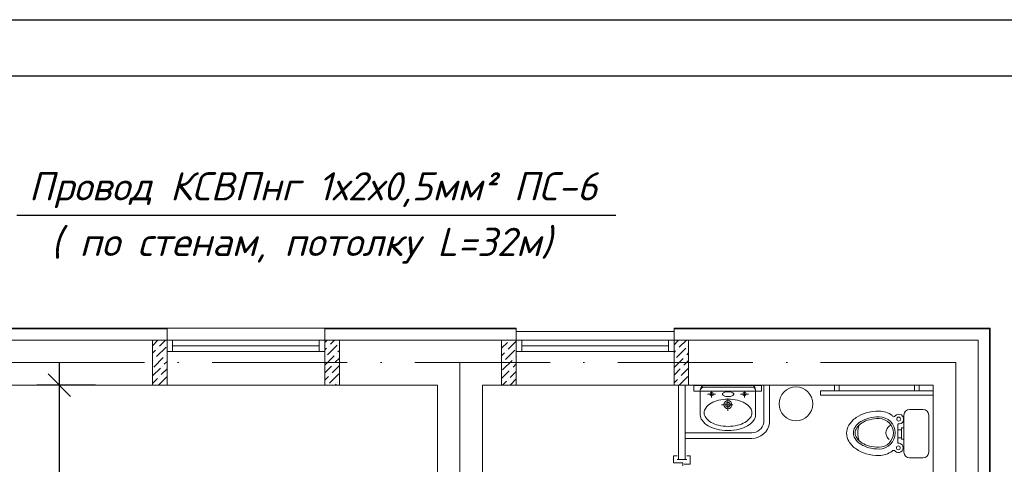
# Model space of a CAD drawing. Header units: millimetres. Extents: x 1114507 to 93926427, y 174473 to 817039.
# Tile 114 of 256: x 1699157 to 1707896, y 494697 to 498648. Entities that reach past the tile are written whole.
import ezdxf

# ---------------------------------------------------------------- set-up
doc = ezdxf.new("R2010")
doc.units = ezdxf.units.MM
doc.linetypes.add('ACAD_ISO10W100', pattern=[18, 12, -3, 0, -3])
doc.layers.add('kcd_tx', color=7, linetype='Continuous')
doc.layers.add('PDF22_Text', color=7, linetype='Continuous')
doc.layers.add('PDF22_Geometry', color=7, linetype='Continuous', true_color=0x979797)
doc.layers.add('АСО-стены кирпич 380 мм', color=7, linetype='Continuous', lineweight=35, true_color=0x745739)
doc.layers.add('размеры', color=12, linetype='Continuous', lineweight=15)
doc.layers.add('Сантехника', color=150, linetype='Continuous', lineweight=13)
doc.styles.add('PDF ISOCPEUR', font='isocpeur.TTF')
doc.styles.get("Standard").update_dxf_attribs({"font": 'isocpeui.ttf'})
doc.dimstyles.new('Санжар', dxfattribs={"dimtxt": 240, "dimasz": 200, "dimexe": 200, "dimexo": 200, "dimgap": 50, "dimtad": 1, "dimdec": 0, "dimtxsty": 'Standard', "dimblk": 'OBLIQUE', "dimcen": 2.5, "dimdle": 200, "dimclrd": 152, "dimclre": 152, "dimclrt": 152, "dimadec": 0, "dimazin": 0, "dimtfac": 1, "dimtdec": 0, "dimtmove": 0, "dimatfit": 3, "dimldrblk": 'OBLIQUE', "dimfxl": 0, "dimlwd": 0, "dimlwe": 0, "dimarcsym": 0})

# ---------------------------------------------------------------- blocks, each defined once
blk = doc.blocks.new('blokqav2mak')
at = {"color": 252, "lineweight": 0, "ltscale": 100}
for p, q in [((1565682, 782732.1), (1564182, 782732.1)), ((1565682, 782625.1), (1565682, 782732.1)), ((1568782, 782732.1), (1567082, 782732.1)), ((1567082, 782625.1), (1567082, 782732.1)), ((1572989, 782732.1), (1570182, 782732.1)), ((1572989, 775325.1), (1572989, 782732.1))]:
    blk.add_line(p, q, dxfattribs=at)
at = {"color": 32, "lineweight": 0, "ltscale": 100}
for p, q in [((1565682, 782725.1), (1564182, 782725.1)), ((1568782, 782725.1), (1567082, 782725.1)), ((1572982, 782725.1), (1570182, 782725.1)), ((1572982, 775325.1), (1572982, 782725.1))]:
    blk.add_line(p, q, dxfattribs=at)
at = {"lineweight": 0, "ltscale": 100}
for p, q in [((1567082, 782732.1), (1565682, 782732.1)), ((1565682, 782625.1), (1564182, 782625.1)), ((1565682, 782625.1), (1565682, 782225.1)), ((1568782, 782625.1), (1567082, 782625.1)), ((1567082, 782625.1), (1567082, 782225.1)), ((1570182, 782700.1), (1568782, 782700.1)), ((1568782, 782225.1), (1568782, 782625.1)), ((1572882, 782625.1), (1570182, 782625.1)), ((1570182, 782225.1), (1570182, 782625.1)), ((1572882, 775325.1), (1572882, 782625.1)), ((1565682, 782225.1), (1564182, 782225.1)), ((1567082, 782225.1), (1565682, 782225.1)), ((1568082, 782225.1), (1567082, 782225.1)), ((1568082, 776325.1), (1568082, 782225.1)), ((1568782, 782225.1), (1568482, 782225.1)), ((1568482, 776325.1), (1568482, 782225.1)), ((1570182, 782225.1), (1568782, 782225.1)), ((1572482, 782225.1), (1570182, 782225.1)), ((1570958.2, 782221.3), (1570358.2, 782221.3)), ((1570358.2, 782221.3), (1570358.2, 782171.3)), ((1570958.2, 782171.3), (1570958.2, 782221.3)), ((1570978.5, 782225.1), (1570978.5, 781889.9)), ((1571028.5, 782225.1), (1571028.5, 781889.9)), ((1572482, 775325.1), (1572482, 782225.1)), ((1570358.2, 782171.3), (1570958.2, 782171.3)), ((1570282, 781800.9), (1570872.3, 781800.9)), ((1570282, 781750.9), (1570872.3, 781750.9))]:
    blk.add_line(p, q, dxfattribs=at)
at = {"color": 251, "lineweight": 0, "ltscale": 100, "true_color": 0x4a4a4a}
for p, q in [((1568782, 782625.1), (1568782, 782732.1)), ((1570182, 782625.1), (1570182, 782732.1))]:
    blk.add_line(p, q, dxfattribs=at)
at = {"linetype": 'Continuous', "lineweight": 0, "ltscale": 100}
for p, q in [((1565552, 782575.5, 0), (1565601.7, 782625.1, 0)), ((1565614.6, 782570.6, 0), (1565669, 782625.1, 0)), ((1567082, 782604.9, 0), (1567102.3, 782625.1, 0)), ((1567132, 782587.5, 0), (1567169.6, 782625.1, 0)), ((1568652, 782621.2, 0), (1568656, 782625.1, 0)), ((1568710.9, 782545.4, 0), (1568782, 782616.5, 0)), ((1568719.4, 782621.2, 0), (1568719.4, 782621.2, 0)), ((1570182, 782583.2, 0), (1570220, 782621.2, 0)), ((1570228.4, 782562.2, 0), (1570291.3, 782625.1, 0)), ((1565552, 782508.1, 0), (1565580.9, 782537, 0)), ((1565589.3, 782478, 0), (1565673.5, 782562.2, 0)), ((1565597.7, 782553.8, 0), (1565597.7, 782553.8, 0)), ((1567082, 782537.5, 0), (1567098.3, 782553.8, 0)), ((1567106.7, 782494.9, 0), (1567190.9, 782579.1, 0)), ((1567115.2, 782570.6, 0), (1567115.2, 782570.6, 0)), ((1567199.4, 782520.1, 0), (1567212, 782532.8, 0)), ((1567207.8, 782595.9, 0), (1567207.8, 782595.9, 0)), ((1568652, 782553.8, 0), (1568702.5, 782604.3, 0)), ((1568685.7, 782452.8, 0), (1568769.9, 782537, 0)), ((1568694.1, 782528.6, 0), (1568694.1, 782528.6, 0)), ((1570182, 782515.9, 0), (1570194.7, 782528.6, 0)), ((1570203.1, 782469.6, 0), (1570287.3, 782553.8, 0)), ((1570211.5, 782545.4, 0), (1570211.5, 782545.4, 0)), ((1570304.1, 782570.6, 0), (1570304.1, 782570.6, 0)), ((1565552, 782440.8, 0), (1565555.6, 782444.4, 0)), ((1565564.1, 782385.4, 0), (1565648.2, 782469.6, 0)), ((1565572.5, 782461.2, 0), (1565572.5, 782461.2, 0)), ((1565665.1, 782486.5, 0), (1565665.1, 782486.5, 0)), ((1565681.9, 782503.3, 0), (1565682, 782503.4, 0)), ((1567082, 782402.8, 0), (1567165.7, 782486.5, 0)), ((1567089.9, 782478, 0), (1567089.9, 782478, 0)), ((1567174.1, 782427.5, 0), (1567212, 782465.5, 0)), ((1567182.5, 782503.3, 0), (1567182.5, 782503.3, 0)), ((1568652, 782486.5, 0), (1568677.3, 782511.7, 0)), ((1568660.4, 782360.2, 0), (1568744.6, 782444.4, 0)), ((1568761.5, 782461.2, 0), (1568761.5, 782461.2, 0)), ((1568778.3, 782478, 0), (1568782, 782481.8, 0)), ((1570182, 782381.2, 0), (1570262.1, 782461.2, 0)), ((1570186.3, 782452.8, 0), (1570186.3, 782452.8, 0)), ((1570270.5, 782402.3, 0), (1570312, 782443.8, 0)), ((1570278.9, 782478, 0), (1570278.9, 782478, 0)), ((1570295.7, 782494.9, 0), (1570312, 782511.2, 0)), ((1565552, 782306.1, 0), (1565623, 782377, 0)), ((1565631.4, 782318.1, 0), (1565682, 782368.7, 0)), ((1565639.8, 782393.8, 0), (1565639.8, 782393.8, 0)), ((1565656.7, 782410.7, 0), (1565682, 782436.1, 0)), ((1567082, 782335.5, 0), (1567140.4, 782393.8, 0)), ((1567148.8, 782334.9, 0), (1567212, 782398.1, 0)), ((1567157.3, 782410.7, 0), (1567157.3, 782410.7, 0)), ((1568668.9, 782435.9, 0), (1568668.9, 782435.9, 0)), ((1568736.2, 782368.6, 0), (1568736.2, 782368.6, 0)), ((1568753, 782385.4, 0), (1568782, 782414.4, 0)), ((1570182, 782313.8, 0), (1570236.8, 782368.6, 0)), ((1570245.2, 782309.7, 0), (1570312, 782376.5, 0)), ((1570253.6, 782385.4, 0), (1570253.6, 782385.4, 0)), ((1565552, 782238.7, 0), (1565597.7, 782284.4, 0)), ((1565606.2, 782225.5, 0), (1565682, 782301.4, 0)), ((1565614.6, 782301.2, 0), (1565614.6, 782301.2, 0)), ((1567082, 782268.1, 0), (1567115.2, 782301.2, 0)), ((1567123.6, 782242.3, 0), (1567207.8, 782326.5, 0)), ((1567132, 782318.1, 0), (1567132, 782318.1, 0)), ((1568652, 782284.4, 0), (1568719.4, 782351.8, 0)), ((1568710.9, 782276, 0), (1568710.9, 782276, 0)), ((1568727.4, 782225.1, 0), (1568782, 782279.7, 0)), ((1568727.8, 782292.8, 0), (1568782, 782347.1, 0)), ((1570182, 782246.5, 0), (1570211.5, 782276, 0)), ((1570228, 782225.1, 0), (1570304.1, 782301.2, 0)), ((1570228.4, 782292.8, 0), (1570228.4, 782292.8, 0)), ((1565681.9, 782233.9, 0), (1565681.9, 782233.9, 0)), ((1567106.7, 782225.5, 0), (1567106.7, 782225.5, 0)), ((1567173.7, 782225.1, 0), (1567182.5, 782233.9, 0)), ((1567199.4, 782250.7, 0), (1567199.4, 782250.7, 0)), ((1568660.1, 782225.1, 0), (1568694.1, 782259.1, 0)), ((1570295.7, 782225.5, 0), (1570295.7, 782225.5, 0))]:
    blk.add_line(p, q, dxfattribs=at)
at = {"color": 5, "lineweight": 0}
for p, q in [((1565732, 782625.1), (1565682, 782625.1)), ((1565682, 782625.1), (1565682, 782525.1)), ((1567032, 782625.1), (1565732, 782625.1)), ((1565732, 782525.1), (1565732, 782625.1)), ((1567032, 782525.1), (1567032, 782625.1)), ((1567032, 782625.1), (1567082, 782625.1)), ((1567082, 782625.1), (1567082, 782525.1)), ((1568832, 782625.1), (1568782, 782625.1)), ((1568782, 782625.1), (1568782, 782525.1)), ((1570132, 782625.1), (1568832, 782625.1)), ((1568832, 782525.1), (1568832, 782625.1)), ((1570132, 782525.1), (1570132, 782625.1)), ((1570132, 782625.1), (1570182, 782625.1)), ((1570182, 782625.1), (1570182, 782525.1)), ((1567032, 782575.1), (1565732, 782575.1)), ((1570132, 782575.1), (1568832, 782575.1)), ((1565682, 782525.1), (1565732, 782525.1)), ((1567032, 782525.1), (1565732, 782525.1)), ((1567082, 782525.1), (1567032, 782525.1)), ((1568782, 782525.1), (1568832, 782525.1)), ((1570132, 782525.1), (1568832, 782525.1)), ((1570182, 782525.1), (1570132, 782525.1))]:
    blk.add_line(p, q, dxfattribs=at)
at = {"color": 1, "linetype": 'ACAD_ISO10W100', "lineweight": 0, "ltscale": 100}
for p, q in [((1572682, 782425.1), (1545682, 782425.1)), ((1568282, 782425.1), (1568282, 773125.1)), ((1572682, 782425.1), (1572682, 766825.1))]:
    blk.add_line(p, q, dxfattribs=at)
at = {"lineweight": 0}
for p, q in [((1571647.3, 782225.1), (1571607.3, 782225.1)), ((1571607.3, 782225.1), (1571607.3, 782175.1)), ((1571647.3, 782175.1), (1571647.3, 782225.1)), ((1572316.7, 782175.1), (1572316.7, 782225.1)), ((1572316.7, 782225.1), (1572356.7, 782225.1)), ((1572356.7, 782225.1), (1572356.7, 782175.1)), ((1572482, 782175.1), (1571482, 782175)), ((1571482, 782175), (1571482, 782135)), ((1571482, 782135), (1572482, 782135.1)), ((1571607.3, 782175.1), (1571647.3, 782175.1)), ((1572356.7, 782175.1), (1572316.7, 782175.1)), ((1572482, 782135.1), (1572482, 782175.1))]:
    blk.add_line(p, q, dxfattribs=at)
at = {"color": 0, "lineweight": 0}
for p, q in [((1570209.2, 781596.4), (1570177.9, 781596.4)), ((1570177.9, 781596.4), (1570177.9, 781533.9)), ((1570326.1, 781596.4), (1570294.9, 781596.4)), ((1570326.1, 781521.4), (1570326.1, 781596.4)), ((1570177.9, 781533.9), (1570259.2, 781533.9)), ((1570209.2, 781565.1), (1570294.9, 781565.1)), ((1570259.2, 781533.9), (1570259.2, 781508.9)), ((1570271.7, 781521.4), (1570326.1, 781521.4))]:
    blk.add_line(p, q, dxfattribs=at)
at = {"lineweight": 0, "ltscale": 100}
blk.add_circle((1571264.3, 782059), 150, dxfattribs=at)
for centre, radius, start, end in [((1570870.2, 781911.3), 110.4, 271.07834, 348.85672), ((1570870.7, 781910), 159.1, 270.57238, 352.76255)]:
    blk.add_arc(centre, radius, start, end, dxfattribs=at)
at = {"layer": 'АСО-стены кирпич 380 мм', "color": 5, "lineweight": 0}
for p, q in [((1570222, 781565.1), (1570222, 782225.1)), ((1570282, 782225.1), (1570282, 781565.1)), ((1570282, 781565.1), (1570222, 781565.1))]:
    blk.add_line(p, q, dxfattribs=at)
at = {"layer": 'размеры', "lineweight": 0, "ltscale": 5}
for p, q in [((1565682, 782625.1), (1565552, 782625.1)), ((1565552, 782625.1), (1565552, 782225.1)), ((1565682, 782225.1), (1565682, 782625.1)), ((1567212, 782625.1), (1567082, 782625.1)), ((1567082, 782625.1), (1567082, 782225.1)), ((1567212, 782225.1), (1567212, 782625.1)), ((1568652, 782625.1), (1568782, 782625.1)), ((1568652, 782225.1), (1568652, 782625.1)), ((1568782, 782625.1), (1568782, 782625.1)), ((1568782, 782625.1), (1568782, 782225.1)), ((1568782, 782225.1), (1568782, 782625.1)), ((1568782, 782625.1), (1568782, 782225.1)), ((1570182, 782625.1), (1570312, 782625.1)), ((1570182, 782225.1), (1570182, 782625.1)), ((1570312, 782625.1), (1570312, 782225.1)), ((1565552, 782225.1), (1565682, 782225.1)), ((1567082, 782225.1), (1567212, 782225.1)), ((1568782, 782225.1), (1568652, 782225.1)), ((1568782, 782225.1), (1568782, 782225.1)), ((1570312, 782225.1), (1570182, 782225.1))]:
    blk.add_line(p, q, dxfattribs=at)
at = {"layer": 'Сантехника', "lineweight": 0}
for p, q in [((1570415.2, 782180.2), (1570415.2, 781954.9)), ((1570444.8, 782207.1), (1570660.4, 782207.1)), ((1570660.4, 782225.1), (1570460.1, 782225.1)), ((1570860.6, 782225.1), (1570660.4, 782225.1)), ((1570875.9, 782207.1), (1570660.4, 782207.1)), ((1570905.6, 781954.9), (1570905.6, 782180.2)), ((1570551.2, 782146.1), (1570480.1, 782146.1)), ((1570515.6, 782166.6), (1570515.6, 782115.3)), ((1570660.4, 782107.6), (1570660.4, 781997.3)), ((1570843.4, 782146.1), (1570772.2, 782146.1)), ((1570807.8, 782166.6), (1570807.8, 782115.3)), ((1570704.8, 782051.2), (1570603.7, 782051.2))]:
    blk.add_line(p, q, dxfattribs=at)
at = {"layer": 'Сантехника', "lineweight": 0, "ltscale": 5}
for p, q in [((1572272.6, 782009.5), (1572392.6, 782009.5)), ((1572272.6, 782009.5), (1572392.6, 782009.5)), ((1572222.6, 781629.5), (1572222.6, 781959.5)), ((1572222.6, 781629.5), (1572222.6, 781959.5)), ((1572442.6, 781959.5), (1572442.6, 781629.5)), ((1572442.6, 781959.5), (1572442.6, 781629.5)), ((1572169.7, 781879.6), (1572169.7, 781828.6)), ((1572169.7, 781879.6), (1572169.7, 781828.6)), ((1572201.9, 781844.3), (1572222.6, 781844.3)), ((1572201.9, 781828.6), (1572201.9, 781844.3)), ((1572201.9, 781844.3), (1572222.6, 781844.3)), ((1572201.9, 781828.6), (1572201.9, 781844.3)), ((1572222.6, 781844.3), (1572222.6, 781744.6)), ((1572222.6, 781844.3), (1572222.6, 781744.6)), ((1572167.6, 781828.6), (1572201.9, 781828.6)), ((1572167.6, 781828.6), (1572201.9, 781828.6)), ((1572169.7, 781828.6), (1572169.7, 781756.9)), ((1572169.7, 781828.6), (1572169.7, 781756.9)), ((1572169.7, 781756.9), (1572169.7, 781709.7)), ((1572201.9, 781756.9), (1572169.7, 781756.9)), ((1572169.7, 781756.9), (1572169.7, 781709.7)), ((1572201.9, 781756.9), (1572169.7, 781756.9)), ((1572201.9, 781756.9), (1572201.9, 781828.6)), ((1572201.9, 781756.9), (1572201.9, 781828.6)), ((1572201.9, 781744.6), (1572201.9, 781756.9)), ((1572201.9, 781744.6), (1572201.9, 781756.9)), ((1572222.6, 781744.6), (1572201.9, 781744.6)), ((1572222.6, 781744.6), (1572201.9, 781744.6)), ((1572392.6, 781579.5), (1572272.6, 781579.5)), ((1572392.6, 781579.5), (1572272.6, 781579.5))]:
    blk.add_line(p, q, dxfattribs=at)
at = {"layer": 'Сантехника', "lineweight": 0}
for centre, radius in [((1570515.6, 782146.1), 15.4), ((1570807.8, 782146.1), 15.4), ((1570660.4, 782051.2), 35.9), ((1570660.4, 782051.2), 20.1)]:
    blk.add_circle(centre, radius, dxfattribs=at)
at = {"layer": 'Сантехника', "lineweight": 0, "ltscale": 5}
for centre, radius in [((1572176.6, 781922.7), 17.7), ((1572176.6, 781922.7), 17.7), ((1572173, 781668.1), 16.8), ((1572173, 781668.1), 16.8)]:
    blk.add_circle(centre, radius, dxfattribs=at)
at = {"layer": 'Сантехника', "lineweight": 0}
for centre, radius, start, end in [((1570448.4, 782174), 33.3, 90, 180), ((1570460.1, 782180.2), 45, 90, 180), ((1570860.6, 782180.2), 45, 0, 90), ((1570872.3, 782174), 33.3, 0, 90), ((1570661.7, 781729.5), 370.4, 90, 103.2739), ((1570621.5, 782144.8), 10.3, 136.14298, 180), ((1570621.5, 782144.8), 10.3, 180, 223.85702), ((1570640.5, 782126.5), 36.7, 113.31982, 136.14298), ((1570640.5, 782163.1), 36.7, 223.85702, 246.68018), ((1570653.3, 782096.8), 69, 100.12395, 113.31982), ((1570653.3, 782192.8), 69, 246.68018, 259.87605), ((1570661.7, 782049.6), 117, 90, 100.12395), ((1570661.7, 782240), 117, 259.87605, 270), ((1570661.7, 782049.6), 117, 79.87605, 90), ((1570661.7, 782240), 117, 270, 280.12395), ((1570661.7, 781729.5), 370.4, 76.7261, 90), ((1570670.2, 782096.8), 69, 66.68018, 79.87605), ((1570670.2, 782192.8), 69, 280.12395, 293.31982), ((1570683, 782126.5), 36.7, 43.85702, 66.68018), ((1570683, 782163.1), 36.7, 293.31982, 316.14298), ((1570702, 782144.8), 10.3, 0, 43.85702), ((1570702, 782144.8), 10.3, 316.14298, 0), ((1570521.5, 781979.4), 71.4, 143.97221, 180), ((1570588.3, 781930.8), 154, 119.66302, 143.97221), ((1570632.6, 781853), 243.6, 103.2739, 119.66302), ((1570690.9, 781853), 243.6, 60.33698, 76.7261), ((1570735.2, 781930.8), 154, 36.02779, 60.33698), ((1570802, 781979.4), 71.4, 0, 36.02779), ((1570497.2, 781960.8), 82.2, 175.88044, 180), ((1570497.2, 781960.8), 82.2, 180, 216.02779), ((1570521.5, 781979.4), 71.4, 180, 216.02779), ((1570588.3, 782028), 154, 216.02779, 240.33698), ((1570735.2, 782028), 154, 299.66302, 323.97221), ((1570802, 781979.4), 71.4, 323.97221, 0), ((1570823.5, 781960.8), 82.2, 323.97221, 0), ((1570823.5, 781960.8), 82.2, 0, 4.11956), ((1570574.2, 782016.8), 177.4, 216.02779, 240.33698), ((1570625.2, 782106.4), 280.6, 240.33698, 256.7261), ((1570632.6, 782105.8), 243.6, 240.33698, 256.7261), ((1570658.8, 782248.6), 426.7, 256.7261, 270), ((1570661.7, 782229.2), 370.4, 256.7261, 270), ((1570661.7, 782229.2), 370.4, 270, 283.2739), ((1570662, 782248.6), 426.7, 270, 283.2739), ((1570690.9, 782105.8), 243.6, 283.2739, 299.66302), ((1570695.5, 782106.4), 280.6, 283.2739, 299.66302), ((1570746.5, 782016.8), 177.4, 299.66302, 323.97221), ((1570658.8, 782248.6), 426.7, 270, 270.21449), ((1570662, 782248.6), 426.7, 269.78551, 270), ((1571923.4, 781840.6), 221.7, 211.15077, 235.5781), ((1571970.6, 781909.5), 305.2, 235.5781, 254.15338)]:
    blk.add_arc(centre, radius, start, end, dxfattribs=at)
at = {"layer": 'Сантехника', "lineweight": 0, "ltscale": 5}
for centre, radius, start, end in [((1572272.6, 781959.5), 50, 90, 180), ((1572272.6, 781959.5), 50, 90, 180), ((1572392.6, 781959.5), 50, 0, 90), ((1572392.6, 781959.5), 50, 0, 90), ((1571923.4, 781753.6), 221.7, 124.4219, 148.84923), ((1571923.4, 781753.6), 221.7, 124.4219, 148.84923), ((1571970.6, 781684.7), 305.2, 105.84662, 124.4219), ((1571970.6, 781684.7), 305.2, 105.84662, 124.4219), ((1571973.5, 781690.3), 250.1, 104.60393, 122.17122), ((1571973.5, 781690.3), 250.1, 104.60393, 122.17122), ((1571973.9, 781686.7), 237.8, 103.96042, 120.97049), ((1571973.9, 781686.7), 237.8, 103.96042, 120.97049), ((1572001.5, 781575.8), 418.4, 90, 105.84662), ((1572001.5, 781575.8), 418.4, 90, 105.84662), ((1572001.5, 781582.9), 361.1, 90, 104.60393), ((1572001.5, 781582.9), 361.1, 90, 104.60393), ((1572001.5, 781575.7), 352.3, 90, 103.96042), ((1572001.5, 781575.7), 352.3, 90, 103.96042), ((1572001.5, 781797.1), 197.2, 53.37244, 90), ((1572001.5, 781797.1), 197.2, 53.37244, 90), ((1572001.5, 781800.6), 143.4, 270, 90), ((1572001.5, 781800.6), 143.4, 270, 90), ((1572001.5, 781800.6), 127.3, 270, 90), ((1572001.5, 781800.6), 127.3, 270, 90), ((1572132.6, 781957.5), 13.6, 200.6387, 339.3613), ((1572132.6, 781957.5), 13.6, 200.6387, 339.3613), ((1572176.6, 781922.7), 43.6, 260.82075, 136.57286), ((1572176.6, 781922.7), 43.6, 260.82075, 136.57286), ((1571851.4, 781797.1), 137.7, 148.84923, 180), ((1571866.2, 781800.6), 92.6, 146.63536, 180), ((1571866.2, 781800.6), 92.6, 146.63536, 180), ((1571930.9, 781758), 170.1, 122.17122, 146.63536), ((1571930.9, 781758), 170.1, 122.17122, 146.63536), ((1571868.3, 781800.6), 78.9, 145.38765, 180), ((1571868.3, 781800.6), 78.9, 145.38765, 180), ((1571931.9, 781756.8), 156.2, 120.97049, 145.38765), ((1571931.9, 781756.8), 156.2, 120.97049, 145.38765), ((1572026.3, 781798.8), 213, 159.99951, 198.48455), ((1572026.3, 781798.8), 213, 159.99951, 198.48455), ((1572133.3, 781801.1), 70.5, 153.65468, 180), ((1572133.3, 781801.1), 70.5, 153.65468, 180), ((1572147.6, 781794), 86.5, 129.91016, 153.65468), ((1572147.6, 781794), 86.5, 129.91016, 153.65468), ((1572156.9, 781782.9), 101, 119.23771, 129.91016), ((1572156.9, 781782.9), 101, 119.23771, 129.91016), ((1571851.4, 781797.1), 137.7, 180, 211.15077), ((1571866.2, 781800.6), 92.6, 180, 213.36464), ((1571866.2, 781800.6), 92.6, 180, 213.36464), ((1571930.9, 781843.2), 170.1, 213.36464, 237.82878), ((1571930.9, 781843.2), 170.1, 213.36464, 237.82878), ((1571868.3, 781800.6), 78.9, 180, 214.61235), ((1571868.3, 781800.6), 78.9, 180, 214.61235), ((1571931.9, 781844.5), 156.2, 214.61235, 239.02951), ((1571931.9, 781844.5), 156.2, 214.61235, 239.02951), ((1572133.3, 781801.1), 70.5, 180, 206.34532), ((1572133.3, 781801.1), 70.5, 180, 206.34532), ((1572147.6, 781808.2), 86.5, 206.34532, 230.08984), ((1572147.6, 781808.2), 86.5, 206.34532, 230.08984), ((1571923.4, 781840.6), 221.7, 211.15077, 235.5781), ((1571970.6, 781909.5), 305.2, 235.5781, 254.15338), ((1571973.5, 781911), 250.1, 237.82878, 255.39607), ((1571973.5, 781911), 250.1, 237.82878, 255.39607), ((1571973.9, 781914.5), 237.8, 239.02951, 256.03958), ((1571973.9, 781914.5), 237.8, 239.02951, 256.03958), ((1572001.5, 782018.3), 361.1, 255.39607, 270), ((1572001.5, 782018.3), 361.1, 255.39607, 270), ((1572001.5, 782025.6), 352.3, 256.03958, 270), ((1572001.5, 782025.6), 352.3, 256.03958, 270), ((1572173, 781668.1), 41.7, 226.35612, 94.52336), ((1572173, 781668.1), 41.7, 226.35612, 94.52336), ((1572001.5, 782018.3), 418.4, 254.15338, 270), ((1572001.5, 782018.3), 418.4, 254.15338, 270), ((1572001.5, 782018.3), 418.4, 254.15338, 270), ((1572001.5, 782018.3), 418.4, 254.15338, 270), ((1572001.5, 781797.1), 197.2, 270, 306.62756), ((1572001.5, 781797.1), 197.2, 270, 306.62756), ((1572001.5, 781797.1), 197.2, 270, 306.62756), ((1572001.5, 781797.1), 197.2, 270, 306.62756), ((1572131.4, 781630.5), 14.8, 30.13159, 149.86841), ((1572131.4, 781630.5), 14.8, 30.13159, 149.86841), ((1572272.6, 781629.5), 50, 180, 270), ((1572272.6, 781629.5), 50, 180, 270), ((1572392.6, 781629.5), 50, 270, 0), ((1572392.6, 781629.5), 50, 270, 0)]:
    blk.add_arc(centre, radius, start, end, dxfattribs=at)
blk = doc.blocks.new('_Oblique')
at = {"color": 0, "linetype": 'ByBlock', "lineweight": -2}
blk.add_line((-0.5, -0.5), (0.5, 0.5), dxfattribs=at)
blk = doc.blocks.new('*D1942')
at = {"layer": 'Defpoints', "color": 0, "lineweight": 40, "ltscale": 100, "transparency": 16777216}
for p in [(1700029, 495401.2), (1699508.7, 492451.2), (1700029, 492451.2)]:
    blk.add_point(p, dxfattribs=at)
at = {"layer": 'kcd_tx', "color": 152, "ltscale": 100, "transparency": 16777216}
for p, q in [((1699508.7, 495601.2), (1699508.7, 492251.2)), ((1699829, 495401.2), (1699308.7, 495401.2)), ((1699829, 492451.2), (1699308.7, 492451.2))]:
    blk.add_line(p, q, dxfattribs=at)
at = {"layer": 'kcd_tx', "color": 152, "ltscale": 100, "transparency": 16777216, "xscale": 200, "yscale": 200, "zscale": 200}
for p, rotation in [((1699508.7, 495401.2), 90), ((1699508.7, 492451.2), 270)]:
    blk.add_blockref('_Oblique', p, dxfattribs=dict(at, rotation=rotation))
at = {"layer": 'kcd_tx', "color": 152, "lineweight": 35, "ltscale": 100, "transparency": 16777216, "insert": (1699338.7, 493926.2), "char_height": 240, "attachment_point": 5, "rotation": 90}
blk.add_mtext('2950', dxfattribs=at)

msp = doc.modelspace()

# ---------------------------------------------------------------- linework, layer by layer
at = {"color": 5, "elevation": 0}
msp.add_lwpolyline([(1672610.7, 498647.8), (1725468.7, 498647.8), (1725468.7, 468947.8), (1672610.7, 468947.8)], close=True, dxfattribs=at)
at = {"color": 5, "lineweight": 30, "elevation": 0}
msp.add_lwpolyline([(1674610.7, 498147.8), (1724968.7, 498147.8), (1724968.7, 469447.8), (1674610.7, 469447.8)], close=True, dxfattribs=at)
at = {"layer": 'Defpoints', "color": 3, "linetype": 'ByBlock', "elevation": 0}
msp.add_lwpolyline([(1672610.7, 498647.8), (1714610.7, 498647.8), (1714610.7, 468947.8), (1672610.7, 468947.8)], close=True, dxfattribs=at)
at = {"layer": 'PDF22_Geometry', "color": 7, "lineweight": 25}
msp.add_line((1704447.8, 496908), (1699130.5, 496908), dxfattribs=at)

# ---------------------------------------------------------------- block references
at = {"color": 0}
msp.add_blockref('blokqav2mak', (134782.7, -286823.9), dxfattribs=at)

# ---------------------------------------------------------------- texts
at = {"layer": 'PDF22_Text', "lineweight": 35, "char_height": 251.087, "attachment_point": 7, "style": 'PDF ISOCPEUR'}
for s, insert, width in [('{\\fISOCPEUR|b0|i1|c204|p34;Провод КСВПнг 1х2х0,5мм² ПС-6}', (1699237.7, 496973.6), 6862.708), ('{\\fISOCPEUR|b0|i1|c204|p34;( по стенам, потолку L=32м)}', (1699434.7, 496479.6), 5085.466)]:
    msp.add_mtext(s, dxfattribs=dict(at, insert=insert, width=width))

# ---------------------------------------------------------------- dimensions: what is measured, and where the dimension line sits
at = {"layer": 'kcd_tx', "lineweight": 35, "ltscale": 100}
dim = msp.add_linear_dim(base=(1699508.7, 492451.2), p1=(1700029, 495401.2), p2=(1700029, 492451.2), angle=90, dimstyle='Санжар', override={"dimfxl": 200, "dimtfillclr": 253, "dimlwd": 65535, "dimlwe": 65535, "dimarcsym": 2}, dxfattribs=at)
dim.commit()
dim.dimension.update_dxf_attribs({"geometry": '*D1942', "text_midpoint": (1699338.7, 493926.2)})

doc.saveas('drawing.dxf')
